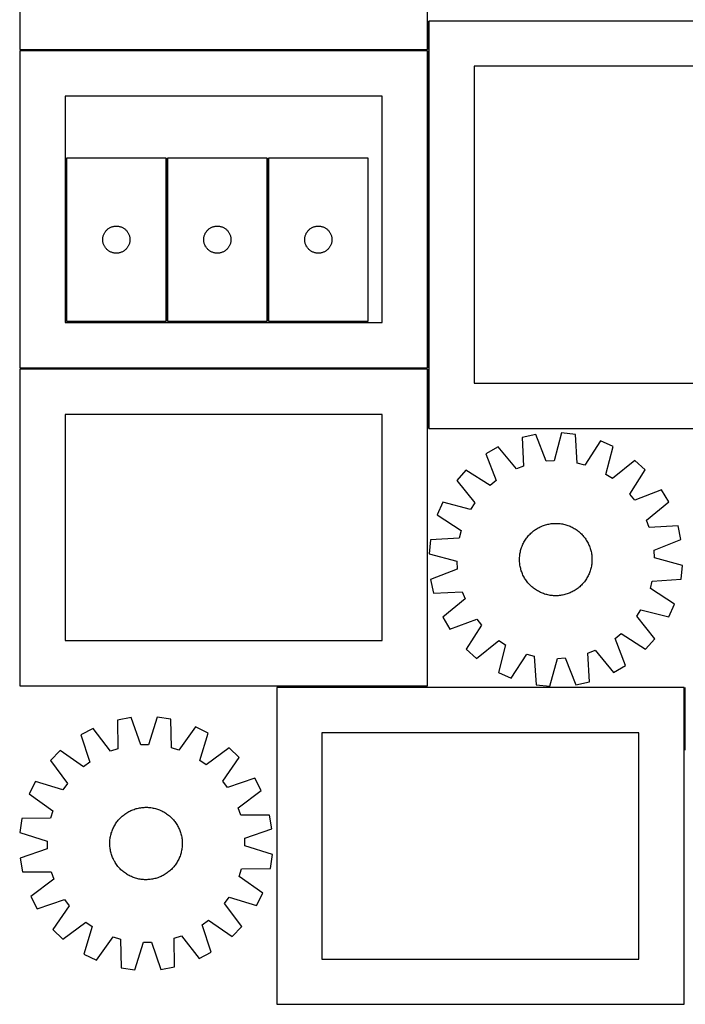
# Model space of a CAD drawing. Header units: millimetres. Extents: x 7 to 1493, y 7 to 2993.
# Tile 1 of 16: x 7 to 741, y 7 to 1095. Entities that reach past the tile are written whole.
import ezdxf

# ---------------------------------------------------------------- set-up
doc = ezdxf.new("R2010")
doc.units = ezdxf.units.MM
doc.layers.add('COMMON', color=5, linetype='CONTINUOUS', true_color=0x0000ff)
doc.layers.add('CUT', color=7, linetype='CONTINUOUS', true_color=0x000000)

msp = doc.modelspace()

# ---------------------------------------------------------------- linework, layer by layer
at = {"layer": 'COMMON'}
for p, q in [((457.36986, 1061.697219), (457.36986, 1093.266221)), ((456.619859, 1060.947219), (6.619859, 1060.947219)), ((457.36986, 710.197218), (457.36986, 1060.197218)), ((168.962438, 761.767944), (168.962438, 941.767944)), ((280.462438, 941.767944), (280.462438, 761.767944)), ((456.619859, 709.447218), (6.619859, 709.447218)), ((457.36986, 643.266221), (457.36986, 708.697217)), ((740.996344, 356.928888), (740.996344, 287.880599))]:
    msp.add_line(p, q, dxfattribs=at)
at = {"layer": 'CUT'}
for p, q in [((6.619859, 1411.697219), (6.619859, 1061.697219)), ((456.619859, 1061.697219), (456.619859, 1411.697219)), ((808.11986, 1093.266221), (458.11986, 1093.266221)), ((458.11986, 1093.266221), (458.11986, 643.266221)), ((6.619859, 1061.697219), (456.619859, 1061.697219)), ((456.619859, 1060.197218), (6.619859, 1060.197218)), ((6.619859, 1060.197218), (6.619859, 710.197218)), ((456.619859, 710.197218), (456.619859, 1060.197218)), ((758.11986, 1043.266221), (508.11986, 1043.266221)), ((508.11986, 1043.266221), (508.11986, 693.266221)), ((406.619859, 1010.197218), (56.619859, 1010.197218)), ((56.619859, 1010.197218), (56.619859, 760.197218)), ((406.619859, 760.197218), (406.619859, 1010.197218)), ((168.212437, 941.767944), (58.212437, 941.767944)), ((58.212437, 941.767944), (58.212437, 761.767944)), ((168.212437, 761.767944), (168.212437, 941.767944)), ((279.712438, 941.767944), (169.712438, 941.767944)), ((169.712438, 941.767944), (169.712438, 761.767944)), ((279.712438, 761.767944), (279.712438, 941.767944)), ((281.212439, 941.767944), (281.212439, 761.767944)), ((391.212439, 941.767944), (281.212439, 941.767944)), ((391.212439, 761.767944), (391.212439, 941.767944)), ((99.972255, 858.817596), (100.352718, 859.489836)), ((100.352718, 859.489836), (100.767282, 860.1416)), ((100.767282, 860.1416), (101.214849, 860.771159)), ((101.214849, 860.771159), (101.694231, 861.376842)), ((101.694231, 861.376842), (102.204157, 861.957045)), ((102.204157, 861.957045), (102.743275, 862.510227)), ((102.743275, 862.510227), (103.310156, 863.034923)), ((103.310156, 863.034923), (103.903295, 863.529742)), ((103.903295, 863.529742), (104.521121, 863.99337)), ((104.521121, 863.99337), (105.161995, 864.424578)), ((105.161995, 864.424578), (105.824216, 864.822223)), ((105.824216, 864.822223), (106.506031, 865.185251)), ((106.506031, 865.185251), (107.205629, 865.512698)), ((107.205629, 865.512698), (107.921156, 865.803697)), ((107.921156, 865.803697), (108.650715, 866.057475)), ((108.650715, 866.057475), (109.392371, 866.27336)), ((109.392371, 866.27336), (110.144156, 866.45078)), ((110.144156, 866.45078), (110.904079, 866.589263)), ((110.904079, 866.589263), (111.670123, 866.688443)), ((111.670123, 866.688443), (112.440256, 866.748056)), ((112.440256, 866.748056), (113.212437, 866.767944)), ((113.212437, 866.767944), (113.984619, 866.748056)), ((113.984619, 866.748056), (114.754752, 866.688443)), ((114.754752, 866.688443), (115.520796, 866.589263)), ((115.520796, 866.589263), (116.280718, 866.45078)), ((116.280718, 866.45078), (117.032504, 866.27336)), ((117.032504, 866.27336), (117.77416, 866.057475)), ((117.77416, 866.057475), (118.503719, 865.803697)), ((118.503719, 865.803697), (119.219246, 865.512698)), ((119.219246, 865.512698), (119.918844, 865.185251)), ((119.918844, 865.185251), (120.600658, 864.822223)), ((120.600658, 864.822223), (121.26288, 864.424578)), ((121.26288, 864.424578), (121.903754, 863.99337)), ((121.903754, 863.99337), (122.52158, 863.529742)), ((122.52158, 863.529742), (123.114719, 863.034923)), ((123.114719, 863.034923), (123.6816, 862.510227)), ((123.6816, 862.510227), (124.220718, 861.957045)), ((124.220718, 861.957045), (124.730644, 861.376842)), ((124.730644, 861.376842), (125.210026, 860.771159)), ((125.210026, 860.771159), (125.657593, 860.1416)), ((125.657593, 860.1416), (126.072157, 859.489836)), ((126.072157, 859.489836), (126.452619, 858.817596)), ((211.472256, 858.817596), (211.852719, 859.489836)), ((211.852719, 859.489836), (212.267283, 860.1416)), ((212.267283, 860.1416), (212.71485, 860.771159)), ((212.71485, 860.771159), (213.194232, 861.376842)), ((213.194232, 861.376842), (213.704158, 861.957045)), ((213.704158, 861.957045), (214.243276, 862.510227)), ((214.243276, 862.510227), (214.810157, 863.034923)), ((214.810157, 863.034923), (215.403296, 863.529742)), ((215.403296, 863.529742), (216.021122, 863.99337)), ((216.021122, 863.99337), (216.661996, 864.424578)), ((216.661996, 864.424578), (217.324217, 864.822223)), ((217.324217, 864.822223), (218.006032, 865.185251)), ((218.006032, 865.185251), (218.70563, 865.512698)), ((218.70563, 865.512698), (219.421157, 865.803697)), ((219.421157, 865.803697), (220.150716, 866.057475)), ((220.150716, 866.057475), (220.892372, 866.27336)), ((220.892372, 866.27336), (221.644157, 866.45078)), ((221.644157, 866.45078), (222.40408, 866.589263)), ((222.40408, 866.589263), (223.170124, 866.688443)), ((223.170124, 866.688443), (223.940257, 866.748056)), ((223.940257, 866.748056), (224.712438, 866.767944)), ((224.712438, 866.767944), (225.48462, 866.748056)), ((225.48462, 866.748056), (226.254753, 866.688443)), ((226.254753, 866.688443), (227.020797, 866.589263)), ((227.020797, 866.589263), (227.780719, 866.45078)), ((227.780719, 866.45078), (228.532505, 866.27336)), ((228.532505, 866.27336), (229.274161, 866.057475)), ((229.274161, 866.057475), (230.00372, 865.803697)), ((230.00372, 865.803697), (230.719247, 865.512698)), ((230.719247, 865.512698), (231.418845, 865.185251)), ((231.418845, 865.185251), (232.100659, 864.822223)), ((232.100659, 864.822223), (232.762881, 864.424578)), ((232.762881, 864.424578), (233.403755, 863.99337)), ((233.403755, 863.99337), (234.021581, 863.529742)), ((234.021581, 863.529742), (234.61472, 863.034923)), ((234.61472, 863.034923), (235.181601, 862.510227)), ((235.181601, 862.510227), (235.720719, 861.957045)), ((235.720719, 861.957045), (236.230645, 861.376842)), ((236.230645, 861.376842), (236.710027, 860.771159)), ((236.710027, 860.771159), (237.157594, 860.1416)), ((237.157594, 860.1416), (237.572158, 859.489836)), ((237.572158, 859.489836), (237.95262, 858.817596)), ((322.972257, 858.817596), (323.35272, 859.489836)), ((323.35272, 859.489836), (323.767284, 860.1416)), ((323.767284, 860.1416), (324.214851, 860.771159)), ((324.214851, 860.771159), (324.694233, 861.376842)), ((324.694233, 861.376842), (325.204159, 861.957045)), ((325.204159, 861.957045), (325.743277, 862.510227)), ((325.743277, 862.510227), (326.310158, 863.034923)), ((326.310158, 863.034923), (326.903297, 863.529742)), ((326.903297, 863.529742), (327.521123, 863.99337)), ((327.521123, 863.99337), (328.161997, 864.424578)), ((328.161997, 864.424578), (328.824218, 864.822223)), ((328.824218, 864.822223), (329.506033, 865.185251)), ((329.506033, 865.185251), (330.205631, 865.512698)), ((330.205631, 865.512698), (330.921158, 865.803697)), ((330.921158, 865.803697), (331.650717, 866.057475)), ((331.650717, 866.057475), (332.392373, 866.27336)), ((332.392373, 866.27336), (333.144158, 866.45078)), ((333.144158, 866.45078), (333.904081, 866.589263)), ((333.904081, 866.589263), (334.670125, 866.688443)), ((334.670125, 866.688443), (335.440258, 866.748056)), ((335.440258, 866.748056), (336.212439, 866.767944)), ((336.212439, 866.767944), (336.984621, 866.748056)), ((336.984621, 866.748056), (337.754754, 866.688443)), ((337.754754, 866.688443), (338.520798, 866.589263)), ((338.520798, 866.589263), (339.28072, 866.45078)), ((339.28072, 866.45078), (340.032506, 866.27336)), ((340.032506, 866.27336), (340.774162, 866.057475)), ((340.774162, 866.057475), (341.503721, 865.803697)), ((341.503721, 865.803697), (342.219248, 865.512698)), ((342.219248, 865.512698), (342.918846, 865.185251)), ((342.918846, 865.185251), (343.60066, 864.822223)), ((343.60066, 864.822223), (344.262882, 864.424578)), ((344.262882, 864.424578), (344.903756, 863.99337)), ((344.903756, 863.99337), (345.521582, 863.529742)), ((345.521582, 863.529742), (346.114721, 863.034923)), ((346.114721, 863.034923), (346.681602, 862.510227)), ((346.681602, 862.510227), (347.22072, 861.957045)), ((347.22072, 861.957045), (347.730646, 861.376842)), ((347.730646, 861.376842), (348.210028, 860.771159)), ((348.210028, 860.771159), (348.657595, 860.1416)), ((348.657595, 860.1416), (349.072159, 859.489836)), ((349.072159, 859.489836), (349.452621, 858.817596)), ((98.21741, 852.154163), (98.257175, 852.925576)), ((98.21741, 851.381726), (98.21741, 852.154163)), ((98.257175, 850.610313), (98.21741, 851.381726)), ((98.257175, 852.925576), (98.336597, 853.69392)), ((98.336597, 849.841969), (98.257175, 850.610313)), ((98.336597, 853.69392), (98.455468, 854.457156)), ((98.455468, 849.078733), (98.336597, 849.841969)), ((98.455468, 854.457156), (98.613472, 855.213261)), ((98.613472, 848.322628), (98.455468, 849.078733)), ((98.613472, 855.213261), (98.810189, 855.960229)), ((98.810189, 855.960229), (99.045099, 856.69608)), ((99.045099, 856.69608), (99.317578, 857.418863)), ((99.317578, 857.418863), (99.626904, 858.12666)), ((99.626904, 858.12666), (99.972255, 858.817596)), ((126.452619, 858.817596), (126.797971, 858.12666)), ((126.797971, 858.12666), (127.107297, 857.418863)), ((127.107297, 857.418863), (127.379776, 856.69608)), ((127.379776, 856.69608), (127.614686, 855.960229)), ((127.614686, 855.960229), (127.811403, 855.213261)), ((127.811403, 855.213261), (127.969407, 854.457156)), ((127.969407, 849.078733), (127.811403, 848.322628)), ((127.969407, 854.457156), (128.088278, 853.69392)), ((128.088278, 849.841969), (127.969407, 849.078733)), ((128.088278, 853.69392), (128.1677, 852.925576)), ((128.1677, 850.610313), (128.088278, 849.841969)), ((128.1677, 852.925576), (128.207464, 852.154163)), ((128.207464, 851.381726), (128.1677, 850.610313)), ((128.207464, 852.154163), (128.207464, 851.381726)), ((209.717411, 852.154163), (209.757176, 852.925576)), ((209.717411, 851.381726), (209.717411, 852.154163)), ((209.757176, 850.610313), (209.717411, 851.381726)), ((209.757176, 852.925576), (209.836598, 853.69392)), ((209.836598, 849.841969), (209.757176, 850.610313)), ((209.836598, 853.69392), (209.955469, 854.457156)), ((209.955469, 849.078733), (209.836598, 849.841969)), ((209.955469, 854.457156), (210.113473, 855.213261)), ((210.113473, 848.322628), (209.955469, 849.078733)), ((210.113473, 855.213261), (210.31019, 855.960229)), ((210.31019, 855.960229), (210.5451, 856.69608)), ((210.5451, 856.69608), (210.817579, 857.418863)), ((210.817579, 857.418863), (211.126905, 858.12666)), ((211.126905, 858.12666), (211.472256, 858.817596)), ((237.95262, 858.817596), (238.297972, 858.12666)), ((238.297972, 858.12666), (238.607298, 857.418863)), ((238.607298, 857.418863), (238.879777, 856.69608)), ((238.879777, 856.69608), (239.114687, 855.960229)), ((239.114687, 855.960229), (239.311404, 855.213261)), ((239.311404, 855.213261), (239.469408, 854.457156)), ((239.469408, 849.078733), (239.311404, 848.322628)), ((239.469408, 854.457156), (239.588279, 853.69392)), ((239.588279, 849.841969), (239.469408, 849.078733)), ((239.588279, 853.69392), (239.667701, 852.925576)), ((239.667701, 850.610313), (239.588279, 849.841969)), ((239.667701, 852.925576), (239.707465, 852.154163)), ((239.707465, 851.381726), (239.667701, 850.610313)), ((239.707465, 852.154163), (239.707465, 851.381726)), ((321.217412, 852.154163), (321.257177, 852.925576)), ((321.217412, 851.381726), (321.217412, 852.154163)), ((321.257177, 850.610313), (321.217412, 851.381726)), ((321.257177, 852.925576), (321.336599, 853.69392)), ((321.336599, 849.841969), (321.257177, 850.610313)), ((321.336599, 853.69392), (321.45547, 854.457156)), ((321.45547, 849.078733), (321.336599, 849.841969)), ((321.45547, 854.457156), (321.613474, 855.213261)), ((321.613474, 848.322628), (321.45547, 849.078733)), ((321.613474, 855.213261), (321.810191, 855.960229)), ((321.810191, 855.960229), (322.045101, 856.69608)), ((322.045101, 856.69608), (322.31758, 857.418863)), ((322.31758, 857.418863), (322.626906, 858.12666)), ((322.626906, 858.12666), (322.972257, 858.817596)), ((349.452621, 858.817596), (349.797973, 858.12666)), ((349.797973, 858.12666), (350.107299, 857.418863)), ((350.107299, 857.418863), (350.379778, 856.69608)), ((350.379778, 856.69608), (350.614688, 855.960229)), ((350.614688, 855.960229), (350.811405, 855.213261)), ((350.811405, 855.213261), (350.969409, 854.457156)), ((350.969409, 849.078733), (350.811405, 848.322628)), ((350.969409, 854.457156), (351.08828, 853.69392)), ((351.08828, 849.841969), (350.969409, 849.078733)), ((351.08828, 853.69392), (351.167702, 852.925576)), ((351.167702, 850.610313), (351.08828, 849.841969)), ((351.167702, 852.925576), (351.207466, 852.154163)), ((351.207466, 851.381726), (351.167702, 850.610313)), ((351.207466, 852.154163), (351.207466, 851.381726)), ((98.810189, 847.57566), (98.613472, 848.322628)), ((99.045099, 846.839809), (98.810189, 847.57566)), ((99.317578, 846.117026), (99.045099, 846.839809)), ((99.626904, 845.409229), (99.317578, 846.117026)), ((99.972255, 844.718293), (99.626904, 845.409229)), ((100.352718, 844.046052), (99.972255, 844.718293)), ((100.767282, 843.394289), (100.352718, 844.046052)), ((101.214849, 842.76473), (100.767282, 843.394289)), ((101.694231, 842.159047), (101.214849, 842.76473)), ((102.204157, 841.578844), (101.694231, 842.159047)), ((102.743275, 841.025662), (102.204157, 841.578844)), ((103.310156, 840.500966), (102.743275, 841.025662)), ((103.903295, 840.006147), (103.310156, 840.500966)), ((104.521121, 839.542519), (103.903295, 840.006147)), ((105.161995, 839.111311), (104.521121, 839.542519)), ((105.824216, 838.713666), (105.161995, 839.111311)), ((106.506031, 838.350638), (105.824216, 838.713666)), ((107.205629, 838.023191), (106.506031, 838.350638)), ((107.921156, 837.732192), (107.205629, 838.023191)), ((108.650715, 837.478414), (107.921156, 837.732192)), ((118.503719, 837.732192), (117.77416, 837.478414)), ((119.219246, 838.023191), (118.503719, 837.732192)), ((119.918844, 838.350638), (119.219246, 838.023191)), ((120.600658, 838.713666), (119.918844, 838.350638)), ((121.26288, 839.111311), (120.600658, 838.713666)), ((121.903754, 839.542519), (121.26288, 839.111311)), ((122.52158, 840.006147), (121.903754, 839.542519)), ((123.114719, 840.500966), (122.52158, 840.006147)), ((123.6816, 841.025662), (123.114719, 840.500966)), ((124.220718, 841.578844), (123.6816, 841.025662)), ((124.730644, 842.159047), (124.220718, 841.578844)), ((125.210026, 842.76473), (124.730644, 842.159047)), ((125.657593, 843.394289), (125.210026, 842.76473)), ((126.072157, 844.046052), (125.657593, 843.394289)), ((126.452619, 844.718293), (126.072157, 844.046052)), ((126.797971, 845.409229), (126.452619, 844.718293)), ((127.107297, 846.117026), (126.797971, 845.409229)), ((127.379776, 846.839809), (127.107297, 846.117026)), ((127.614686, 847.57566), (127.379776, 846.839809)), ((127.811403, 848.322628), (127.614686, 847.57566)), ((210.31019, 847.57566), (210.113473, 848.322628)), ((210.5451, 846.839809), (210.31019, 847.57566)), ((210.817579, 846.117026), (210.5451, 846.839809)), ((211.126905, 845.409229), (210.817579, 846.117026)), ((211.472256, 844.718293), (211.126905, 845.409229)), ((211.852719, 844.046052), (211.472256, 844.718293)), ((212.267283, 843.394289), (211.852719, 844.046052)), ((212.71485, 842.76473), (212.267283, 843.394289)), ((213.194232, 842.159047), (212.71485, 842.76473)), ((213.704158, 841.578844), (213.194232, 842.159047)), ((214.243276, 841.025662), (213.704158, 841.578844)), ((214.810157, 840.500966), (214.243276, 841.025662)), ((215.403296, 840.006147), (214.810157, 840.500966)), ((216.021122, 839.542519), (215.403296, 840.006147)), ((216.661996, 839.111311), (216.021122, 839.542519)), ((217.324217, 838.713666), (216.661996, 839.111311)), ((218.006032, 838.350638), (217.324217, 838.713666)), ((218.70563, 838.023191), (218.006032, 838.350638)), ((219.421157, 837.732192), (218.70563, 838.023191)), ((220.150716, 837.478414), (219.421157, 837.732192)), ((230.00372, 837.732192), (229.274161, 837.478414)), ((230.719247, 838.023191), (230.00372, 837.732192)), ((231.418845, 838.350638), (230.719247, 838.023191)), ((232.100659, 838.713666), (231.418845, 838.350638)), ((232.762881, 839.111311), (232.100659, 838.713666)), ((233.403755, 839.542519), (232.762881, 839.111311)), ((234.021581, 840.006147), (233.403755, 839.542519)), ((234.61472, 840.500966), (234.021581, 840.006147)), ((235.181601, 841.025662), (234.61472, 840.500966)), ((235.720719, 841.578844), (235.181601, 841.025662)), ((236.230645, 842.159047), (235.720719, 841.578844)), ((236.710027, 842.76473), (236.230645, 842.159047)), ((237.157594, 843.394289), (236.710027, 842.76473)), ((237.572158, 844.046052), (237.157594, 843.394289)), ((237.95262, 844.718293), (237.572158, 844.046052)), ((238.297972, 845.409229), (237.95262, 844.718293)), ((238.607298, 846.117026), (238.297972, 845.409229)), ((238.879777, 846.839809), (238.607298, 846.117026)), ((239.114687, 847.57566), (238.879777, 846.839809)), ((239.311404, 848.322628), (239.114687, 847.57566)), ((321.810191, 847.57566), (321.613474, 848.322628)), ((322.045101, 846.839809), (321.810191, 847.57566)), ((322.31758, 846.117026), (322.045101, 846.839809)), ((322.626906, 845.409229), (322.31758, 846.117026)), ((322.972257, 844.718293), (322.626906, 845.409229)), ((323.35272, 844.046052), (322.972257, 844.718293)), ((323.767284, 843.394289), (323.35272, 844.046052)), ((324.214851, 842.76473), (323.767284, 843.394289)), ((324.694233, 842.159047), (324.214851, 842.76473)), ((325.204159, 841.578844), (324.694233, 842.159047)), ((325.743277, 841.025662), (325.204159, 841.578844)), ((326.310158, 840.500966), (325.743277, 841.025662)), ((326.903297, 840.006147), (326.310158, 840.500966)), ((327.521123, 839.542519), (326.903297, 840.006147)), ((328.161997, 839.111311), (327.521123, 839.542519)), ((328.824218, 838.713666), (328.161997, 839.111311)), ((329.506033, 838.350638), (328.824218, 838.713666)), ((330.205631, 838.023191), (329.506033, 838.350638)), ((330.921158, 837.732192), (330.205631, 838.023191)), ((331.650717, 837.478414), (330.921158, 837.732192)), ((341.503721, 837.732192), (340.774162, 837.478414)), ((342.219248, 838.023191), (341.503721, 837.732192)), ((342.918846, 838.350638), (342.219248, 838.023191)), ((343.60066, 838.713666), (342.918846, 838.350638)), ((344.262882, 839.111311), (343.60066, 838.713666)), ((344.903756, 839.542519), (344.262882, 839.111311)), ((345.521582, 840.006147), (344.903756, 839.542519)), ((346.114721, 840.500966), (345.521582, 840.006147)), ((346.681602, 841.025662), (346.114721, 840.500966)), ((347.22072, 841.578844), (346.681602, 841.025662)), ((347.730646, 842.159047), (347.22072, 841.578844)), ((348.210028, 842.76473), (347.730646, 842.159047)), ((348.657595, 843.394289), (348.210028, 842.76473)), ((349.072159, 844.046052), (348.657595, 843.394289)), ((349.452621, 844.718293), (349.072159, 844.046052)), ((349.797973, 845.409229), (349.452621, 844.718293)), ((350.107299, 846.117026), (349.797973, 845.409229)), ((350.379778, 846.839809), (350.107299, 846.117026)), ((350.614688, 847.57566), (350.379778, 846.839809)), ((350.811405, 848.322628), (350.614688, 847.57566)), ((109.392371, 837.262529), (108.650715, 837.478414)), ((110.144156, 837.085109), (109.392371, 837.262529)), ((110.904079, 836.946626), (110.144156, 837.085109)), ((111.670123, 836.847446), (110.904079, 836.946626)), ((112.440256, 836.787833), (111.670123, 836.847446)), ((113.212437, 836.767944), (112.440256, 836.787833)), ((113.984619, 836.787833), (113.212437, 836.767944)), ((114.754752, 836.847446), (113.984619, 836.787833)), ((115.520796, 836.946626), (114.754752, 836.847446)), ((116.280718, 837.085109), (115.520796, 836.946626)), ((117.032504, 837.262529), (116.280718, 837.085109)), ((117.77416, 837.478414), (117.032504, 837.262529)), ((220.892372, 837.262529), (220.150716, 837.478414)), ((221.644157, 837.085109), (220.892372, 837.262529)), ((222.40408, 836.946626), (221.644157, 837.085109)), ((223.170124, 836.847446), (222.40408, 836.946626)), ((223.940257, 836.787833), (223.170124, 836.847446)), ((224.712438, 836.767944), (223.940257, 836.787833)), ((225.48462, 836.787833), (224.712438, 836.767944)), ((226.254753, 836.847446), (225.48462, 836.787833)), ((227.020797, 836.946626), (226.254753, 836.847446)), ((227.780719, 837.085109), (227.020797, 836.946626)), ((228.532505, 837.262529), (227.780719, 837.085109)), ((229.274161, 837.478414), (228.532505, 837.262529)), ((332.392373, 837.262529), (331.650717, 837.478414)), ((333.144158, 837.085109), (332.392373, 837.262529)), ((333.904081, 836.946626), (333.144158, 837.085109)), ((334.670125, 836.847446), (333.904081, 836.946626)), ((335.440258, 836.787833), (334.670125, 836.847446)), ((336.212439, 836.767944), (335.440258, 836.787833)), ((336.984621, 836.787833), (336.212439, 836.767944)), ((337.754754, 836.847446), (336.984621, 836.787833)), ((338.520798, 836.946626), (337.754754, 836.847446)), ((339.28072, 837.085109), (338.520798, 836.946626)), ((340.032506, 837.262529), (339.28072, 837.085109)), ((340.774162, 837.478414), (340.032506, 837.262529)), ((58.212437, 761.767944), (168.212437, 761.767944)), ((169.712438, 761.767944), (279.712438, 761.767944)), ((281.212439, 761.767944), (391.212439, 761.767944)), ((56.619859, 760.197218), (406.619859, 760.197218)), ((6.619859, 710.197218), (456.619859, 710.197218)), ((456.619859, 708.697217), (6.619859, 708.697217)), ((6.619859, 708.697217), (6.619859, 358.697217)), ((456.619859, 358.697217), (456.619859, 708.697217)), ((508.11986, 693.266221), (758.11986, 693.266221)), ((406.619859, 658.697217), (56.619859, 658.697217)), ((56.619859, 658.697217), (56.619859, 408.697217)), ((406.619859, 408.697217), (406.619859, 658.697217)), ((458.11986, 643.266221), (808.11986, 643.266221)), ((576.274043, 636.531017), (561.236964, 633.272672)), ((561.236964, 633.272672), (562.849631, 601.549273)), ((587.937572, 606.985512), (576.274043, 636.531017)), ((604.767658, 638.137155), (596.498327, 607.468068)), ((620.075654, 636.589312), (604.767658, 638.137155)), ((622.038267, 604.885639), (620.075654, 636.589312)), ((534.634249, 622.940132), (521.340021, 615.194549)), ((554.856988, 598.444916), (534.634249, 622.940132)), ((647.671017, 629.311829), (630.329146, 602.699158)), ((661.751476, 623.109313), (647.671017, 629.311829)), ((653.821058, 592.350847), (661.751476, 623.109313)), ((521.340021, 615.194549), (532.676828, 585.522145)), ((562.849631, 601.549273), (554.856988, 598.444916)), ((596.498327, 607.468068), (587.937572, 606.985512)), ((630.329146, 602.699158), (622.038267, 604.885639)), ((685.74736, 607.660579), (661.030493, 587.709357)), ((697.22199, 597.410534), (685.74736, 607.660579)), ((499.232266, 597.147028), (488.982221, 585.672399)), ((526.034672, 580.099864), (499.232266, 597.147028)), ((661.030493, 587.709357), (653.821058, 592.350847)), ((680.174825, 570.608128), (697.22199, 597.410534)), ((488.982221, 585.672399), (508.933443, 560.955532)), ((532.676828, 585.522145), (526.034672, 580.099864)), ((685.597106, 563.965972), (680.174825, 570.608128)), ((715.26951, 575.302779), (685.597106, 563.965972)), ((723.015093, 562.008551), (715.26951, 575.302779)), ((473.533487, 561.676515), (467.330971, 547.596056)), ((504.291953, 553.746097), (473.533487, 561.676515)), ((508.933443, 560.955532), (504.291953, 553.746097)), ((698.519878, 541.785812), (723.015093, 562.008551)), ((467.330971, 547.596056), (493.943642, 530.254185)), ((577.95142, 532.68647), (579.0421, 533.310509)), ((579.0421, 533.310509), (580.151843, 533.89998)), ((580.151843, 533.89998), (581.279555, 534.454302)), ((581.279555, 534.454302), (582.424121, 534.972929)), ((582.424121, 534.972929), (583.584414, 535.455348)), ((583.584414, 535.455348), (584.759287, 535.901084)), ((584.759287, 535.901084), (585.947581, 536.309695)), ((585.947581, 536.309695), (587.148124, 536.68078)), ((587.148124, 536.68078), (588.35973, 537.013972)), ((588.35973, 537.013972), (589.581205, 537.308942)), ((589.581205, 537.308942), (590.811342, 537.565399)), ((590.811342, 537.565399), (592.048927, 537.78309)), ((592.048927, 537.78309), (593.292739, 537.9618)), ((593.292739, 537.9618), (594.541552, 538.101353)), ((594.541552, 538.101353), (595.794131, 538.20161)), ((595.794131, 538.20161), (597.049242, 538.262474)), ((597.049242, 538.262474), (598.305645, 538.283884)), ((598.305645, 538.283884), (599.5621, 538.265818)), ((599.5621, 538.265818), (600.817368, 538.208296)), ((600.817368, 538.208296), (602.07021, 538.111373)), ((602.07021, 538.111373), (603.319389, 537.975144)), ((603.319389, 537.975144), (604.563673, 537.799746)), ((604.563673, 537.799746), (605.801833, 537.58535)), ((605.801833, 537.58535), (607.032649, 537.332168)), ((607.032649, 537.332168), (608.254904, 537.040451)), ((608.254904, 537.040451), (609.467393, 536.710485)), ((609.467393, 536.710485), (610.668919, 536.342597)), ((610.668919, 536.342597), (611.858297, 535.93715)), ((611.858297, 535.93715), (613.034352, 535.494543)), ((613.034352, 535.494543), (614.195925, 535.015214)), ((614.195925, 535.015214), (615.341868, 534.499636)), ((615.341868, 534.499636), (616.471051, 533.948317)), ((616.471051, 533.948317), (617.582359, 533.361802)), ((617.582359, 533.361802), (618.674697, 532.740669)), ((701.624234, 533.793169), (698.519878, 541.785812)), ((733.347633, 535.405836), (701.624234, 533.793169)), ((736.605978, 520.368757), (733.347633, 535.405836)), ((493.943642, 530.254185), (491.757161, 521.963306)), ((565.966938, 521.75224), (566.720079, 522.758115)), ((566.720079, 522.758115), (567.504444, 523.739837)), ((567.504444, 523.739837), (568.319259, 524.696437)), ((568.319259, 524.696437), (569.163719, 525.626972)), ((569.163719, 525.626972), (570.036991, 526.530522)), ((570.036991, 526.530522), (570.938213, 527.406196)), ((570.938213, 527.406196), (571.866496, 528.25313)), ((571.866496, 528.25313), (572.820925, 529.070488)), ((572.820925, 529.070488), (573.800555, 529.857463)), ((573.800555, 529.857463), (574.804422, 530.613279)), ((574.804422, 530.613279), (575.831535, 531.33719)), ((575.831535, 531.33719), (576.880879, 532.028481)), ((576.880879, 532.028481), (577.95142, 532.68647)), ((618.674697, 532.740669), (619.746985, 532.085532)), ((619.746985, 532.085532), (620.798165, 531.397036)), ((620.798165, 531.397036), (621.827201, 530.675862)), ((621.827201, 530.675862), (622.833076, 529.922721)), ((622.833076, 529.922721), (623.814799, 529.138356)), ((623.814799, 529.138356), (624.771399, 528.323541)), ((624.771399, 528.323541), (625.701933, 527.479081)), ((625.701933, 527.479081), (626.605483, 526.605809)), ((626.605483, 526.605809), (627.481157, 525.704587)), ((627.481157, 525.704587), (628.328091, 524.776303)), ((628.328091, 524.776303), (629.145449, 523.821875)), ((629.145449, 523.821875), (629.932424, 522.842244)), ((629.932424, 522.842244), (630.68824, 521.838377)), ((460.053488, 520.000693), (458.505645, 504.692697)), ((491.757161, 521.963306), (460.053488, 520.000693)), ((560.300203, 510.593958), (560.70565, 511.783335)), ((560.70565, 511.783335), (561.148257, 512.959391)), ((561.148257, 512.959391), (561.627586, 514.120963)), ((561.627586, 514.120963), (562.143164, 515.266906)), ((562.143164, 515.266906), (562.694483, 516.396089)), ((562.694483, 516.396089), (563.280998, 517.507398)), ((563.280998, 517.507398), (563.902131, 518.599735)), ((563.902131, 518.599735), (564.557268, 519.672023)), ((564.557268, 519.672023), (565.245764, 520.723204)), ((565.245764, 520.723204), (565.966938, 521.75224)), ((630.68824, 521.838377), (631.412151, 520.811265)), ((631.412151, 520.811265), (632.103442, 519.761921)), ((632.103442, 519.761921), (632.761432, 518.69138)), ((632.761432, 518.69138), (633.38547, 517.6007)), ((633.38547, 517.6007), (633.974941, 516.490957)), ((633.974941, 516.490957), (634.529264, 515.363245)), ((634.529264, 515.363245), (635.047891, 514.218678)), ((635.047891, 514.218678), (635.53031, 513.058386)), ((635.53031, 513.058386), (635.976045, 511.883513)), ((635.976045, 511.883513), (636.384657, 510.695219)), ((707.060474, 508.705228), (736.605978, 520.368757)), ((458.505645, 504.692697), (489.174732, 496.423365)), ((558.376981, 499.487139), (558.434504, 500.742407)), ((558.434504, 500.742407), (558.531427, 501.995249)), ((558.531427, 501.995249), (558.667656, 503.244428)), ((558.667656, 503.244428), (558.843054, 504.488712)), ((558.843054, 504.488712), (559.05745, 505.726872)), ((559.05745, 505.726872), (559.310632, 506.957687)), ((559.310632, 506.957687), (559.602349, 508.179942)), ((559.602349, 508.179942), (559.932315, 509.392431)), ((559.932315, 509.392431), (560.300203, 510.593958)), ((636.384657, 510.695219), (636.755742, 509.494676)), ((636.755742, 509.494676), (637.088934, 508.28307)), ((637.088934, 508.28307), (637.383903, 507.061595)), ((637.383903, 507.061595), (637.64036, 505.831458)), ((637.64036, 505.831458), (637.858051, 504.593873)), ((637.858051, 504.593873), (638.036761, 503.35006)), ((638.036761, 503.35006), (638.176314, 502.101248)), ((638.176314, 502.101248), (638.276572, 500.848669)), ((638.276572, 500.848669), (638.337435, 499.593558)), ((707.543029, 500.144473), (707.060474, 508.705228)), ((489.174732, 496.423365), (489.657288, 487.862611)), ((558.358916, 498.230683), (558.376981, 499.487139)), ((558.380326, 496.97428), (558.358916, 498.230683)), ((558.44119, 495.71917), (558.380326, 496.97428)), ((558.541447, 494.46659), (558.44119, 495.71917)), ((558.681, 493.217778), (558.541447, 494.46659)), ((558.85971, 491.973966), (558.681, 493.217778)), ((559.077401, 490.73638), (558.85971, 491.973966)), ((559.333858, 489.506243), (559.077401, 490.73638)), ((637.40713, 489.610151), (637.115412, 488.387896)), ((637.660311, 490.840966), (637.40713, 489.610151)), ((637.874707, 492.079127), (637.660311, 490.840966)), ((638.050106, 493.323411), (637.874707, 492.079127)), ((638.186334, 494.57259), (638.050106, 493.323411)), ((638.283257, 495.825432), (638.186334, 494.57259)), ((638.34078, 497.0807), (638.283257, 495.825432)), ((638.337435, 499.593558), (638.358845, 498.337155)), ((638.358845, 498.337155), (638.34078, 497.0807)), ((738.212116, 491.875141), (707.543029, 500.144473)), ((736.664274, 476.567146), (738.212116, 491.875141)), ((489.657288, 487.862611), (460.111783, 476.199081)), ((559.628828, 488.284769), (559.333858, 489.506243)), ((559.96202, 487.073163), (559.628828, 488.284769)), ((560.333105, 485.87262), (559.96202, 487.073163)), ((560.741716, 484.684326), (560.333105, 485.87262)), ((561.187452, 483.509453), (560.741716, 484.684326)), ((561.669871, 482.34916), (561.187452, 483.509453)), ((562.188497, 481.204593), (561.669871, 482.34916)), ((562.74282, 480.076882), (562.188497, 481.204593)), ((563.332291, 478.967138), (562.74282, 480.076882)), ((563.956329, 477.876458), (563.332291, 478.967138)), ((633.436764, 479.06044), (632.815631, 477.968103)), ((634.023279, 480.171749), (633.436764, 479.06044)), ((634.574598, 481.300932), (634.023279, 480.171749)), ((635.090176, 482.446875), (634.574598, 481.300932)), ((635.569505, 483.608448), (635.090176, 482.446875)), ((636.012111, 484.784503), (635.569505, 483.608448)), ((636.417558, 485.973881), (636.012111, 484.784503)), ((636.785446, 487.175407), (636.417558, 485.973881)), ((637.115412, 488.387896), (636.785446, 487.175407)), ((460.111783, 476.199081), (463.370128, 461.162003)), ((564.614319, 476.805918), (563.956329, 477.876458)), ((565.30561, 475.756574), (564.614319, 476.805918)), ((566.029521, 474.729461), (565.30561, 475.756574)), ((566.785337, 473.725594), (566.029521, 474.729461)), ((567.572312, 472.745963), (566.785337, 473.725594)), ((568.38967, 471.791535), (567.572312, 472.745963)), ((569.236604, 470.863252), (568.38967, 471.791535)), ((570.112278, 469.962029), (569.236604, 470.863252)), ((571.015828, 469.088757), (570.112278, 469.962029)), ((571.946362, 468.244297), (571.015828, 469.088757)), ((572.902963, 467.429483), (571.946362, 468.244297)), ((624.851265, 468.314709), (623.896837, 467.497351)), ((625.779548, 469.161643), (624.851265, 468.314709)), ((626.68077, 470.037317), (625.779548, 469.161643)), ((627.554043, 470.940867), (626.68077, 470.037317)), ((628.398503, 471.871401), (627.554043, 470.940867)), ((629.213317, 472.828001), (628.398503, 471.871401)), ((629.997682, 473.809724), (629.213317, 472.828001)), ((630.750823, 474.815599), (629.997682, 473.809724)), ((631.471997, 475.844635), (630.750823, 474.815599)), ((632.160493, 476.895815), (631.471997, 475.844635)), ((632.815631, 477.968103), (632.160493, 476.895815)), ((702.77412, 466.313654), (704.9606, 474.604533)), ((704.9606, 474.604533), (736.664274, 476.567146)), ((463.370128, 461.162003), (495.093527, 462.77467)), ((495.093527, 462.77467), (498.197884, 454.782027)), ((573.884685, 466.645118), (572.902963, 467.429483)), ((574.89056, 465.891977), (573.884685, 466.645118)), ((575.919596, 465.170802), (574.89056, 465.891977)), ((576.970777, 464.482307), (575.919596, 465.170802)), ((578.043065, 463.827169), (576.970777, 464.482307)), ((579.135402, 463.206036), (578.043065, 463.827169)), ((580.24671, 462.619521), (579.135402, 463.206036)), ((581.375894, 462.068202), (580.24671, 462.619521)), ((582.521837, 461.552624), (581.375894, 462.068202)), ((583.683409, 461.073295), (582.521837, 461.552624)), ((584.859465, 460.630689), (583.683409, 461.073295)), ((586.048842, 460.225241), (584.859465, 460.630689)), ((587.250369, 459.857353), (586.048842, 460.225241)), ((588.462858, 459.527388), (587.250369, 459.857353)), ((589.685113, 459.23567), (588.462858, 459.527388)), ((590.915928, 458.982489), (589.685113, 459.23567)), ((592.154088, 458.768093), (590.915928, 458.982489)), ((593.398372, 458.592694), (592.154088, 458.768093)), ((594.647551, 458.456466), (593.398372, 458.592694)), ((595.900393, 458.359543), (594.647551, 458.456466)), ((597.155661, 458.30202), (595.900393, 458.359543)), ((598.412117, 458.283955), (597.155661, 458.30202)), ((599.66852, 458.305364), (598.412117, 458.283955)), ((600.92363, 458.366228), (599.66852, 458.305364)), ((602.17621, 458.466486), (600.92363, 458.366228)), ((603.425022, 458.606039), (602.17621, 458.466486)), ((604.668834, 458.784749), (603.425022, 458.606039)), ((605.90642, 459.002439), (604.668834, 458.784749)), ((607.136557, 459.258896), (605.90642, 459.002439)), ((608.358031, 459.553866), (607.136557, 459.258896)), ((609.569637, 459.887058), (608.358031, 459.553866)), ((610.77018, 460.258143), (609.569637, 459.887058)), ((611.958474, 460.666755), (610.77018, 460.258143)), ((613.133347, 461.11249), (611.958474, 460.666755)), ((614.29364, 461.594909), (613.133347, 461.11249)), ((615.438207, 462.113536), (614.29364, 461.594909)), ((616.565918, 462.667859), (615.438207, 462.113536)), ((617.675662, 463.25733), (616.565918, 462.667859)), ((618.766342, 463.881368), (617.675662, 463.25733)), ((619.836882, 464.539357), (618.766342, 463.881368)), ((620.886226, 465.230649), (619.836882, 464.539357)), ((621.913339, 465.95456), (620.886226, 465.230649)), ((622.917206, 466.710376), (621.913339, 465.95456)), ((623.896837, 467.497351), (622.917206, 466.710376)), ((729.386791, 448.971783), (702.77412, 466.313654)), ((498.197884, 454.782027), (473.702668, 434.559288)), ((723.184274, 434.891324), (729.386791, 448.971783)), ((687.784319, 435.612307), (692.425808, 442.821741)), ((707.73554, 410.89544), (687.784319, 435.612307)), ((692.425808, 442.821741), (723.184274, 434.891324)), ((473.702668, 434.559288), (481.448251, 421.26506)), ((481.448251, 421.26506), (511.120655, 432.601867)), ((516.542936, 425.95971), (499.495772, 399.157305)), ((511.120655, 432.601867), (516.542936, 425.95971)), ((664.040933, 411.045694), (670.683089, 416.467974)), ((670.683089, 416.467974), (697.485495, 399.42081)), ((56.619859, 408.697217), (406.619859, 408.697217)), ((510.970401, 388.90726), (535.687268, 408.858481)), ((542.896703, 404.216992), (534.966285, 373.458526)), ((535.687268, 408.858481), (542.896703, 404.216992)), ((675.37774, 381.37329), (664.040933, 411.045694)), ((697.485495, 399.42081), (707.73554, 410.89544)), ((499.495772, 399.157305), (510.970401, 388.90726)), ((549.046744, 367.256009), (566.388615, 393.86868)), ((566.388615, 393.86868), (574.679494, 391.682199)), ((574.679494, 391.682199), (576.642107, 359.978526)), ((633.86813, 395.018566), (641.860773, 398.122922)), ((635.480797, 363.295167), (633.86813, 395.018566)), ((641.860773, 398.122922), (662.083512, 373.627707)), ((591.950103, 358.430683), (600.219435, 389.09977)), ((600.219435, 389.09977), (608.780189, 389.582326)), ((608.780189, 389.582326), (620.443719, 360.036822)), ((662.083512, 373.627707), (675.37774, 381.37329)), ((534.966285, 373.458526), (549.046744, 367.256009)), ((576.642107, 359.978526), (591.950103, 358.430683)), ((620.443719, 360.036822), (635.480797, 363.295167)), ((6.619859, 358.697217), (456.619859, 358.697217)), ((740.246344, 356.928888), (290.246344, 356.928888)), ((290.246344, 356.928888), (290.246344, 6.928888)), ((740.246344, 6.928888), (740.246344, 356.928888)), ((129.680473, 323.630547), (114.520942, 321.000117)), ((114.520942, 321.000117), (114.813458, 289.237101)), ((140.1057, 293.625724), (129.680473, 323.630547)), ((158.216226, 324.050804), (148.679114, 293.751988)), ((173.446644, 321.867939), (158.216226, 324.050804)), ((174.089624, 290.110084), (173.446644, 321.867939)), ((87.511694, 311.782396), (73.906971, 304.596156)), ((73.906971, 304.596156), (84.000482, 274.478125)), ((106.698674, 286.467686), (87.511694, 311.782396)), ((200.715625, 313.449594), (182.282443, 287.580837)), ((214.526071, 306.667107), (200.715625, 313.449594)), ((205.323864, 276.264901), (214.526071, 306.667107)), ((690.246344, 306.928888), (340.246344, 306.928888)), ((340.246344, 306.928888), (340.246344, 56.928888)), ((690.246344, 56.928888), (690.246344, 306.928888)), ((148.679114, 293.751988), (140.1057, 293.625724)), ((51.068082, 287.483266), (40.349892, 276.444655)), ((77.13866, 269.336649), (51.068082, 287.483266)), ((114.813458, 289.237101), (106.698674, 286.467686)), ((182.282443, 287.580837), (174.089624, 290.110084)), ((237.859001, 290.234208), (212.334118, 271.327725)), ((248.897612, 279.516017), (237.859001, 290.234208)), ((40.349892, 276.444655), (59.256375, 250.919772)), ((84.000482, 274.478125), (77.13866, 269.336649)), ((212.334118, 271.327725), (205.323864, 276.264901)), ((230.750995, 253.445439), (248.897612, 279.516017)), ((23.916992, 253.111725), (17.134506, 239.301279)), ((54.319198, 243.909518), (23.916992, 253.111725)), ((59.256375, 250.919772), (54.319198, 243.909518)), ((235.892471, 246.583617), (230.750995, 253.445439)), ((266.010502, 256.677129), (235.892471, 246.583617)), ((273.196742, 243.072405), (266.010502, 256.677129)), ((247.882032, 223.885425), (273.196742, 243.072405)), ((17.134506, 239.301279), (43.003262, 220.868097)), ((43.003262, 220.868097), (40.474016, 212.675278)), ((122.774654, 217.152029), (123.809072, 217.86546)), ((123.809072, 217.86546), (124.86539, 218.546048)), ((124.86539, 218.546048), (125.942565, 219.19312)), ((125.942565, 219.19312), (127.039533, 219.806037)), ((127.039533, 219.806037), (128.155212, 220.384196)), ((128.155212, 220.384196), (129.2885, 220.927025)), ((129.2885, 220.927025), (130.438281, 221.433989)), ((130.438281, 221.433989), (131.603417, 221.904587)), ((131.603417, 221.904587), (132.782761, 222.338355)), ((132.782761, 222.338355), (133.975148, 222.734865)), ((133.975148, 222.734865), (135.179402, 223.093726)), ((135.179402, 223.093726), (136.394333, 223.414583)), ((136.394333, 223.414583), (137.618743, 223.69712)), ((137.618743, 223.69712), (138.851423, 223.941057)), ((138.851423, 223.941057), (140.091158, 224.146155)), ((140.091158, 224.146155), (141.336723, 224.312211)), ((141.336723, 224.312211), (142.586889, 224.439061)), ((142.586889, 224.439061), (143.840423, 224.526579)), ((143.840423, 224.526579), (145.096088, 224.57468)), ((145.096088, 224.57468), (146.352643, 224.583315)), ((146.352643, 224.583315), (147.60885, 224.552477)), ((147.60885, 224.552477), (148.863469, 224.482196)), ((148.863469, 224.482196), (150.11526, 224.372541)), ((150.11526, 224.372541), (151.36299, 224.22362)), ((151.36299, 224.22362), (152.605426, 224.035581)), ((152.605426, 224.035581), (153.841343, 223.808609)), ((153.841343, 223.808609), (155.069521, 223.542927)), ((155.069521, 223.542927), (156.288747, 223.238799)), ((156.288747, 223.238799), (157.497819, 222.896524)), ((157.497819, 222.896524), (158.695543, 222.51644)), ((158.695543, 222.51644), (159.880737, 222.098922)), ((159.880737, 222.098922), (161.052232, 221.644382)), ((161.052232, 221.644382), (162.208872, 221.153269)), ((162.208872, 221.153269), (163.349514, 220.626067)), ((163.349514, 220.626067), (164.473034, 220.063297)), ((164.473034, 220.063297), (165.578322, 219.465514)), ((165.578322, 219.465514), (166.664288, 218.833308)), ((166.664288, 218.833308), (167.729861, 218.167303)), ((167.729861, 218.167303), (168.773987, 217.468157)), ((250.651447, 215.770642), (247.882032, 223.885425)), ((8.716161, 212.032298), (6.533296, 196.80188)), ((40.474016, 212.675278), (8.716161, 212.032298)), ((112.416796, 206.315515), (113.115943, 207.359641)), ((113.115943, 207.359641), (113.847541, 208.381292)), ((113.847541, 208.381292), (114.61087, 209.379459)), ((114.61087, 209.379459), (115.405175, 210.353156)), ((115.405175, 210.353156), (116.229672, 211.301423)), ((116.229672, 211.301423), (117.083549, 212.223325)), ((117.083549, 212.223325), (117.965962, 213.11795)), ((117.965962, 213.11795), (118.87604, 213.984417)), ((118.87604, 213.984417), (119.812885, 214.821869)), ((119.812885, 214.821869), (120.775574, 215.629482)), ((120.775574, 215.629482), (121.763155, 216.406457)), ((121.763155, 216.406457), (122.774654, 217.152029)), ((168.773987, 217.468157), (169.795638, 216.736558)), ((169.795638, 216.736558), (170.793805, 215.97323)), ((170.793805, 215.97323), (171.767502, 215.178925)), ((171.767502, 215.178925), (172.715769, 214.354427)), ((172.715769, 214.354427), (173.637671, 213.500551)), ((173.637671, 213.500551), (174.532296, 212.618138)), ((174.532296, 212.618138), (175.398763, 211.70806)), ((175.398763, 211.70806), (176.236216, 210.771214)), ((176.236216, 210.771214), (177.043828, 209.808526)), ((177.043828, 209.808526), (177.820803, 208.820945)), ((177.820803, 208.820945), (178.566375, 207.809446)), ((178.566375, 207.809446), (179.279806, 206.775027)), ((179.279806, 206.775027), (179.960394, 205.718709)), ((282.414463, 216.063158), (250.651447, 215.770642)), ((285.044893, 200.903627), (282.414463, 216.063158)), ((6.533296, 196.80188), (36.832111, 187.264768)), ((107.345301, 194.874401), (107.687576, 196.083473)), ((107.687576, 196.083473), (108.06766, 197.281197)), ((108.06766, 197.281197), (108.485178, 198.466391)), ((108.485178, 198.466391), (108.939718, 199.637886)), ((108.939718, 199.637886), (109.430831, 200.794526)), ((109.430831, 200.794526), (109.958033, 201.935168)), ((109.958033, 201.935168), (110.520803, 203.058688)), ((110.520803, 203.058688), (111.118585, 204.163976)), ((111.118585, 204.163976), (111.750791, 205.249942)), ((111.750791, 205.249942), (112.416796, 206.315515)), ((179.960394, 205.718709), (180.607466, 204.641535)), ((180.607466, 204.641535), (181.220383, 203.544567)), ((181.220383, 203.544567), (181.798542, 202.428888)), ((181.798542, 202.428888), (182.341371, 201.295599)), ((182.341371, 201.295599), (182.848335, 200.145819)), ((182.848335, 200.145819), (183.318933, 198.980682)), ((183.318933, 198.980682), (183.752701, 197.801338)), ((183.752701, 197.801338), (184.149211, 196.608951)), ((184.149211, 196.608951), (184.508072, 195.404698)), ((255.04007, 190.4784), (285.044893, 200.903627)), ((36.832111, 187.264768), (36.958375, 178.691354)), ((106.000784, 184.938297), (106.031622, 186.194504)), ((106.00942, 183.681742), (106.000784, 184.938297)), ((106.031622, 186.194504), (106.101903, 187.449123)), ((106.101903, 187.449123), (106.211558, 188.700914)), ((106.211558, 188.700914), (106.360479, 189.948644)), ((106.360479, 189.948644), (106.548518, 191.19108)), ((106.548518, 191.19108), (106.775491, 192.426997)), ((106.775491, 192.426997), (107.041172, 193.655175)), ((107.041172, 193.655175), (107.345301, 194.874401)), ((184.508072, 195.404698), (184.828929, 194.189767)), ((184.828929, 194.189767), (185.111466, 192.965357)), ((185.111466, 192.965357), (185.355403, 191.732676)), ((185.355403, 191.732676), (185.560501, 190.492942)), ((185.560501, 190.492942), (185.726557, 189.247377)), ((185.726557, 189.247377), (185.853407, 187.99721)), ((185.853407, 187.99721), (185.940925, 186.743676)), ((185.940925, 186.743676), (185.989026, 185.488012)), ((185.989026, 185.488012), (185.997661, 184.231456)), ((255.166334, 181.904986), (255.04007, 190.4784)), ((36.958375, 178.691354), (6.953553, 168.266127)), ((106.05752, 182.426077), (106.00942, 183.681742)), ((106.145039, 181.172543), (106.05752, 182.426077)), ((106.271888, 179.922377), (106.145039, 181.172543)), ((106.437944, 178.676812), (106.271888, 179.922377)), ((106.643042, 177.437077), (106.437944, 178.676812)), ((106.88698, 176.204397), (106.643042, 177.437077)), ((107.169517, 174.979987), (106.88698, 176.204397)), ((107.490374, 173.765056), (107.169517, 174.979987)), ((184.653145, 174.295352), (184.31087, 173.086281)), ((184.957273, 175.514579), (184.653145, 174.295352)), ((185.222955, 176.742756), (184.957273, 175.514579)), ((185.449927, 177.978673), (185.222955, 176.742756)), ((185.637966, 179.221109), (185.449927, 177.978673)), ((185.786887, 180.468839), (185.637966, 179.221109)), ((185.896542, 181.720631), (185.786887, 180.468839)), ((185.966823, 182.975249), (185.896542, 181.720631)), ((185.997661, 184.231456), (185.966823, 182.975249)), ((285.46515, 172.367874), (255.166334, 181.904986)), ((6.953553, 168.266127), (9.583982, 153.106596)), ((107.849234, 172.560802), (107.490374, 173.765056)), ((108.245744, 171.368415), (107.849234, 172.560802)), ((108.679512, 170.189071), (108.245744, 171.368415)), ((109.15011, 169.023934), (108.679512, 170.189071)), ((109.657074, 167.874154), (109.15011, 169.023934)), ((110.199903, 166.740866), (109.657074, 167.874154)), ((110.778062, 165.625187), (110.199903, 166.740866)), ((111.39098, 164.528219), (110.778062, 165.625187)), ((112.038052, 163.451044), (111.39098, 164.528219)), ((112.718639, 162.394726), (112.038052, 163.451044)), ((180.247654, 163.919811), (179.581649, 162.854239)), ((180.87986, 165.005777), (180.247654, 163.919811)), ((181.477643, 166.111066), (180.87986, 165.005777)), ((182.040413, 167.234585), (181.477643, 166.111066)), ((182.567615, 168.375228), (182.040413, 167.234585)), ((183.058728, 169.531867), (182.567615, 168.375228)), ((183.513268, 170.703362), (183.058728, 169.531867)), ((183.930786, 171.888557), (183.513268, 170.703362)), ((184.31087, 173.086281), (183.930786, 171.888557)), ((283.282285, 157.137455), (285.46515, 172.367874)), ((9.583982, 153.106596), (41.346998, 153.399112)), ((41.346998, 153.399112), (44.116413, 145.284328)), ((113.432071, 161.360308), (112.718639, 162.394726)), ((114.177642, 160.348809), (113.432071, 161.360308)), ((114.954617, 159.361228), (114.177642, 160.348809)), ((115.76223, 158.398539), (114.954617, 159.361228)), ((116.599683, 157.461694), (115.76223, 158.398539)), ((117.46615, 156.551616), (116.599683, 157.461694)), ((118.360775, 155.669203), (117.46615, 156.551616)), ((119.282676, 154.815326), (118.360775, 155.669203)), ((120.230943, 153.990829), (119.282676, 154.815326)), ((121.204641, 153.196524), (120.230943, 153.990829)), ((122.202807, 152.433195), (121.204641, 153.196524)), ((123.224458, 151.701597), (122.202807, 152.433195)), ((170.235291, 152.763296), (169.223792, 152.017725)), ((171.222872, 153.540271), (170.235291, 152.763296)), ((172.18556, 154.347884), (171.222872, 153.540271)), ((173.122406, 155.185337), (172.18556, 154.347884)), ((174.032484, 156.051804), (173.122406, 155.185337)), ((174.914897, 156.946429), (174.032484, 156.051804)), ((175.768773, 157.86833), (174.914897, 156.946429)), ((176.593271, 158.816597), (175.768773, 157.86833)), ((177.387576, 159.790295), (176.593271, 158.816597)), ((178.150904, 160.788461), (177.387576, 159.790295)), ((178.882503, 161.810112), (178.150904, 160.788461)), ((179.581649, 162.854239), (178.882503, 161.810112)), ((248.995183, 148.301656), (251.52443, 156.494475)), ((251.52443, 156.494475), (283.282285, 157.137455)), ((44.116413, 145.284328), (18.801703, 126.097348)), ((124.268585, 151.00245), (123.224458, 151.701597)), ((125.334157, 150.336445), (124.268585, 151.00245)), ((126.420123, 149.704239), (125.334157, 150.336445)), ((127.525412, 149.106456), (126.420123, 149.704239)), ((128.648931, 148.543687), (127.525412, 149.106456)), ((129.789574, 148.016485), (128.648931, 148.543687)), ((130.946213, 147.525372), (129.789574, 148.016485)), ((132.117708, 147.070832), (130.946213, 147.525372)), ((133.302903, 146.653314), (132.117708, 147.070832)), ((134.500627, 146.27323), (133.302903, 146.653314)), ((135.709698, 145.930955), (134.500627, 146.27323)), ((136.928925, 145.626826), (135.709698, 145.930955)), ((138.157102, 145.361145), (136.928925, 145.626826)), ((139.393019, 145.134172), (138.157102, 145.361145)), ((140.635455, 144.946133), (139.393019, 145.134172)), ((141.883185, 144.797212), (140.635455, 144.946133)), ((143.134977, 144.687557), (141.883185, 144.797212)), ((144.389595, 144.617276), (143.134977, 144.687557)), ((145.645802, 144.586438), (144.389595, 144.617276)), ((146.902358, 144.595074), (145.645802, 144.586438)), ((148.158022, 144.643174), (146.902358, 144.595074)), ((149.411556, 144.730693), (148.158022, 144.643174)), ((150.661723, 144.857542), (149.411556, 144.730693)), ((151.907288, 145.023598), (150.661723, 144.857542)), ((153.147022, 145.228696), (151.907288, 145.023598)), ((154.379703, 145.472634), (153.147022, 145.228696)), ((155.604113, 145.75517), (154.379703, 145.472634)), ((156.819044, 146.076027), (155.604113, 145.75517)), ((158.023297, 146.434888), (156.819044, 146.076027)), ((159.215684, 146.831398), (158.023297, 146.434888)), ((160.395028, 147.265166), (159.215684, 146.831398)), ((161.560165, 147.735764), (160.395028, 147.265166)), ((162.709945, 148.242728), (161.560165, 147.735764)), ((163.843234, 148.785557), (162.709945, 148.242728)), ((164.958913, 149.363716), (163.843234, 148.785557)), ((166.055881, 149.976634), (164.958913, 149.363716)), ((167.133055, 150.623706), (166.055881, 149.976634)), ((168.189373, 151.304293), (167.133055, 150.623706)), ((169.223792, 152.017725), (168.189373, 151.304293)), ((274.86394, 129.868475), (248.995183, 148.301656)), ((18.801703, 126.097348), (25.987943, 112.492625)), ((25.987943, 112.492625), (56.105974, 122.586136)), ((56.105974, 122.586136), (61.24745, 115.724314)), ((232.742071, 118.249981), (237.679247, 125.260235)), ((237.679247, 125.260235), (268.081454, 116.058028)), ((268.081454, 116.058028), (274.86394, 129.868475)), ((61.24745, 115.724314), (43.100833, 89.653736)), ((251.648554, 92.725098), (232.742071, 118.249981)), ((207.997963, 94.691628), (214.859785, 99.833104)), ((214.859785, 99.833104), (240.930363, 81.686487)), ((43.100833, 89.653736), (54.139444, 78.935546)), ((54.139444, 78.935546), (79.664327, 97.842029)), ((86.674581, 92.904852), (77.472374, 62.502646)), ((79.664327, 97.842029), (86.674581, 92.904852)), ((218.091475, 64.573597), (207.997963, 94.691628)), ((240.930363, 81.686487), (251.648554, 92.725098)), ((91.282821, 55.72016), (109.716002, 81.588916)), ((109.716002, 81.588916), (117.908821, 79.05967)), ((117.908821, 79.05967), (118.551801, 47.301815)), ((177.184988, 79.932652), (185.299771, 82.702067)), ((177.477504, 48.169636), (177.184988, 79.932652)), ((185.299771, 82.702067), (204.486751, 57.387357)), ((133.78222, 45.11895), (143.319332, 75.417765)), ((143.319332, 75.417765), (151.892746, 75.544029)), ((151.892746, 75.544029), (162.317973, 45.539207)), ((77.472374, 62.502646), (91.282821, 55.72016)), ((204.486751, 57.387357), (218.091475, 64.573597)), ((340.246344, 56.928888), (690.246344, 56.928888)), ((118.551801, 47.301815), (133.78222, 45.11895)), ((162.317973, 45.539207), (177.477504, 48.169636)), ((290.246344, 6.928888), (740.246344, 6.928888))]:
    msp.add_line(p, q, dxfattribs=at)

doc.saveas('drawing.dxf')
